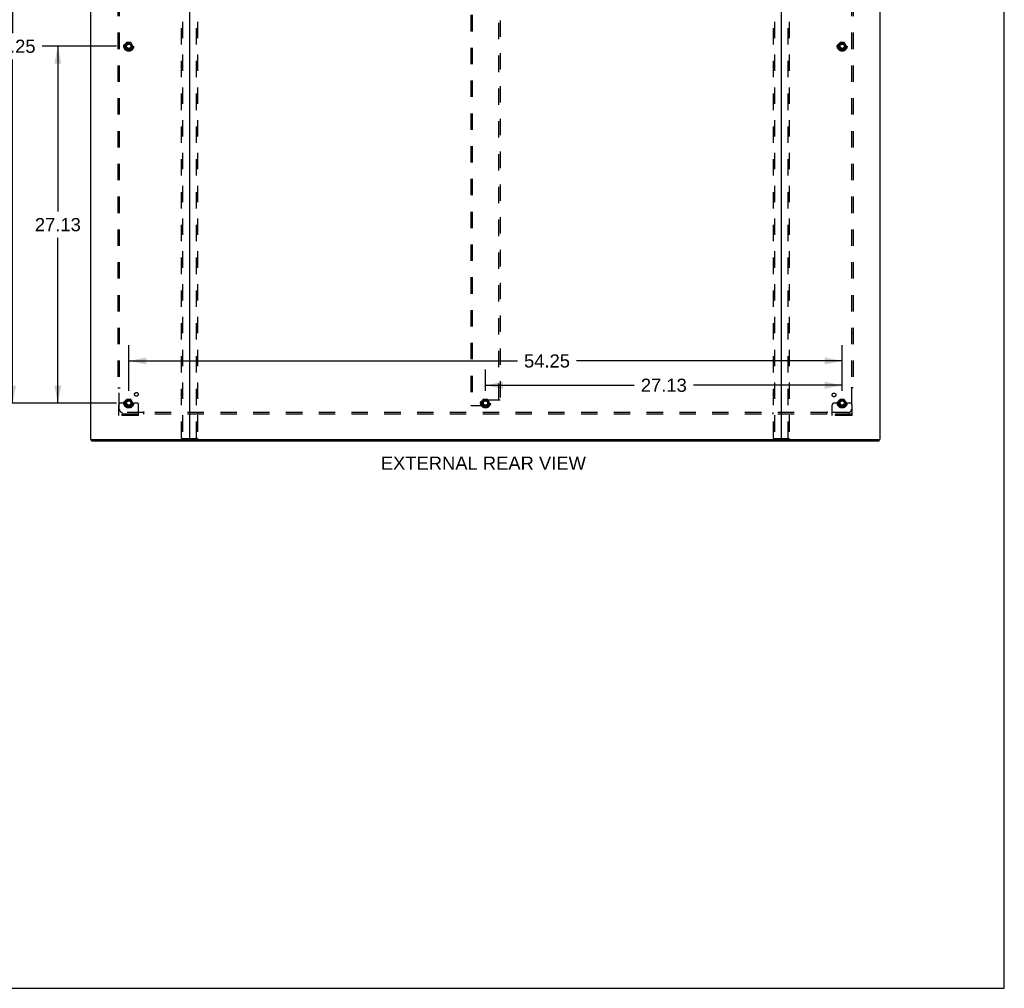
# Model space of a CAD drawing. Header units: inches. Extents: x 0 to 227, y 0 to 147.
# Tile 252 of 256: x 152 to 227, y 0 to 74. Entities that reach past the tile are written whole.
import ezdxf

# ---------------------------------------------------------------- set-up
doc = ezdxf.new("R2010")
doc.units = ezdxf.units.IN
doc.header["$LTSCALE"] = 12.466667
doc.header["$MEASUREMENT"] = 0
doc.linetypes.add('HIDDEN', pattern=[0.2, 0.1, -0.1])
doc.layers.get('0').update_dxf_attribs({"linetype": 'CONTINUOUS'})
for name, color, linetype in [('DEFAULT_2', 8, 'HIDDEN'), ('DIMENSIONS', 7, 'CONTINUOUS'), ('SUBPANEL', 7, 'CONTINUOUS')]:
    doc.layers.add(name, color=color, linetype=linetype)
doc.styles.get("Standard").update_dxf_attribs({"font": 'arial.ttf'})
doc.dimstyles.new('DIMSTYLE_1', dxfattribs={"dimtxt": 1, "dimasz": 1.333333, "dimexe": 0.09, "dimexo": 0.07, "dimgap": 0.0375, "dimtad": 0, "dimtih": 1, "dimtoh": 1, "dimzin": 4, "dimdsep": 46, "dimtxsty": 'Standard', "dimblk": '_FILLED', "dimblk1": '_FILLED', "dimblk2": '_FILLED', "dimcen": 0.09, "dimadec": 3, "dimazin": 1, "dimtfac": 1, "dimtdec": 3, "dimtofl": 0, "dimtmove": 0, "dimatfit": 3, "dimldrblk": '_FILLED', "dimfxl": 0, "dimtolj": 1, "dimtzin": 4, "dimarcsym": 0})

# ---------------------------------------------------------------- blocks, each defined once
blk = doc.blocks.new('_FILLED')
at = {"color": 0, "linetype": 'ByBlock'}
blk.add_solid([(0, 0), (-1, 0.2), (-1, -0.2)], dxfattribs=at)
blk = doc.blocks.new('*D1')
at = {"layer": 'DIMENSIONS', "color": 2, "linetype": 'Continuous'}
for p, q in [((159.153, 71.617), (153.494, 71.617)), ((154.694, 71.617), (154.694, 59.055)), ((154.694, 44.492), (154.694, 57.055)), ((159.153, 44.492), (153.494, 44.492))]:
    blk.add_line(p, q, dxfattribs=at)
at = {"layer": 'DIMENSIONS', "color": 2, "linetype": 'Continuous', "xscale": 1.3333333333, "yscale": 1.3333333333, "zscale": 1.3333333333}
for p, rotation in [((154.694, 71.617), 90), ((154.694, 44.492), 270)]:
    blk.add_blockref('_FILLED', p, dxfattribs=dict(at, rotation=rotation))
at = {"layer": 'DIMENSIONS', "color": 2, "linetype": 'Continuous', "insert": (154.694, 58.555), "char_height": 1, "width": 3.49442, "attachment_point": 2, "line_spacing_factor": 0.9}
blk.add_mtext('27.13', dxfattribs=at)
blk = doc.blocks.new('*D2')
at = {"layer": 'DIMENSIONS', "color": 2, "linetype": 'Continuous'}
for p, q in [((159.153, 98.742), (150.052, 98.742)), ((151.252, 98.742), (151.252, 72.617)), ((151.252, 44.492), (151.252, 70.617)), ((159.153, 44.492), (150.052, 44.492))]:
    blk.add_line(p, q, dxfattribs=at)
at = {"layer": 'DIMENSIONS', "color": 2, "linetype": 'Continuous', "xscale": 1.3333333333, "yscale": 1.3333333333, "zscale": 1.3333333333}
for p, rotation in [((151.252, 98.742), 90), ((151.252, 44.492), 270)]:
    blk.add_blockref('_FILLED', p, dxfattribs=dict(at, rotation=rotation))
at = {"layer": 'DIMENSIONS', "color": 2, "linetype": 'Continuous', "insert": (151.252, 72.117), "char_height": 1, "width": 3.49442, "attachment_point": 2, "line_spacing_factor": 0.9}
blk.add_mtext('54.25', dxfattribs=at)
blk = doc.blocks.new('*D3')
at = {"layer": 'DIMENSIONS', "color": 2, "linetype": 'Continuous'}
for p, q in [((160.087, 45.426), (160.087, 48.894)), ((214.337, 45.426), (214.337, 48.894)), ((160.087, 47.694), (189.643, 47.694)), ((214.337, 47.694), (194.137, 47.694))]:
    blk.add_line(p, q, dxfattribs=at)
at = {"layer": 'DIMENSIONS', "color": 2, "linetype": 'Continuous', "xscale": 1.3333333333, "yscale": 1.3333333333, "zscale": 1.3333333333, "rotation": 180}
blk.add_blockref('_FILLED', (160.087, 47.694), dxfattribs=at)
at = {"layer": 'DIMENSIONS', "color": 2, "linetype": 'Continuous', "xscale": 1.3333333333, "yscale": 1.3333333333, "zscale": 1.3333333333}
blk.add_blockref('_FILLED', (214.337, 47.694), dxfattribs=at)
at = {"layer": 'DIMENSIONS', "color": 2, "linetype": 'Continuous', "insert": (191.89, 48.194), "char_height": 1, "width": 3.49442, "attachment_point": 2, "line_spacing_factor": 0.9}
blk.add_mtext('54.25', dxfattribs=at)
blk = doc.blocks.new('*D4')
at = {"layer": 'DIMENSIONS', "color": 2, "linetype": 'Continuous'}
for p, q in [((187.212, 45.426), (187.212, 47.045)), ((214.337, 45.426), (214.337, 47.045)), ((187.212, 45.845), (198.527, 45.845)), ((214.337, 45.845), (203.022, 45.845))]:
    blk.add_line(p, q, dxfattribs=at)
at = {"layer": 'DIMENSIONS', "color": 2, "linetype": 'Continuous', "xscale": 1.3333333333, "yscale": 1.3333333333, "zscale": 1.3333333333, "rotation": 180}
blk.add_blockref('_FILLED', (187.212, 45.845), dxfattribs=at)
at = {"layer": 'DIMENSIONS', "color": 2, "linetype": 'Continuous', "xscale": 1.3333333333, "yscale": 1.3333333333, "zscale": 1.3333333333}
blk.add_blockref('_FILLED', (214.337, 45.845), dxfattribs=at)
at = {"layer": 'DIMENSIONS', "color": 2, "linetype": 'Continuous', "insert": (200.774, 46.345), "char_height": 1, "width": 3.49442, "attachment_point": 2, "line_spacing_factor": 0.9}
blk.add_mtext('27.13', dxfattribs=at)

msp = doc.modelspace()

# ---------------------------------------------------------------- linework, layer by layer
at = {"color": 7, "linetype": 'Continuous'}
for p, q in [((226.667, 0), (226.667, 146.667)), ((157.264, 41.617), (157.264, 41.721)), ((157.264, 41.617), (217.16, 41.617)), ((217.16, 41.617), (217.16, 41.721)), ((0, 0), (226.667, 0))]:
    msp.add_line(p, q, dxfattribs=at)
at = {"color": 3, "linetype": 'Continuous'}
for p, q in [((157.212, 41.721), (157.212, 106.251)), ((164.712, 106.268), (164.712, 41.751)), ((209.712, 41.751), (209.712, 106.268)), ((217.212, 106.251), (217.212, 41.721)), ((157.212, 41.721), (217.212, 41.721))]:
    msp.add_line(p, q, dxfattribs=at)
for centre, radius, start, end in [((164.681, 41.752), 0.031, 270, 360), ((164.742, 41.751), 0.03, 180, 270), ((209.682, 41.751), 0.03, 270, 360), ((209.743, 41.752), 0.031, 180, 270)]:
    msp.add_arc(centre, radius, start, end, dxfattribs=at)
at = {"layer": 'DEFAULT_2', "color": 8, "linetype": 'HIDDEN'}
for p, q in [((164.108, 41.835), (164.108, 105.893)), ((164.181, 105.893), (164.181, 41.835)), ((165.242, 41.835), (165.242, 105.893)), ((165.316, 105.893), (165.316, 41.835)), ((209.108, 41.835), (209.108, 105.893)), ((209.181, 105.893), (209.181, 41.835)), ((210.242, 41.835), (210.242, 105.893)), ((210.316, 105.893), (210.316, 41.835)), ((186.087, 98.93), (186.087, 44.305)), ((186.191, 98.93), (186.191, 44.305)), ((188.233, 44.721), (188.233, 98.514)), ((188.337, 98.514), (188.337, 44.721)), ((159.924, 71.89), (159.769, 71.622)), ((160.241, 71.895), (159.932, 71.895)), ((160.404, 71.622), (160.25, 71.89)), ((214.174, 71.89), (214.019, 71.622)), ((214.491, 71.895), (214.182, 71.895)), ((214.654, 71.622), (214.5, 71.89)), ((159.769, 71.612), (159.924, 71.345)), ((160.241, 71.34), (159.932, 71.34)), ((160.25, 71.345), (160.404, 71.612)), ((214.019, 71.612), (214.174, 71.345)), ((214.491, 71.34), (214.182, 71.34)), ((214.5, 71.345), (214.654, 71.612)), ((159.337, 43.545), (159.337, 44.367)), ((159.551, 44.492), (159.462, 44.492)), ((159.672, 44.492), (159.551, 44.492)), ((159.912, 44.492), (159.672, 44.492)), ((159.924, 44.765), (159.769, 44.497)), ((159.769, 44.487), (159.924, 44.22)), ((160.241, 44.77), (159.932, 44.77)), ((160.241, 44.215), (159.932, 44.215)), ((160.404, 44.497), (160.25, 44.765)), ((160.25, 44.22), (160.404, 44.487)), ((160.262, 44.492), (160.501, 44.492)), ((160.623, 44.492), (160.501, 44.492)), ((160.712, 44.492), (160.623, 44.492)), ((160.837, 43.545), (160.837, 44.367)), ((186.087, 44.305), (186.191, 44.305)), ((186.191, 44.305), (186.983, 44.305)), ((187.049, 44.765), (186.894, 44.497)), ((186.894, 44.487), (187.049, 44.22)), ((187.046, 44.367), (187.046, 44.658)), ((187.366, 44.77), (187.057, 44.77)), ((187.366, 44.215), (187.057, 44.215)), ((188.233, 44.721), (187.108, 44.721)), ((187.529, 44.497), (187.375, 44.765)), ((187.375, 44.22), (187.529, 44.487)), ((188.337, 44.721), (188.233, 44.721)), ((213.587, 43.545), (213.587, 44.367)), ((213.801, 44.492), (213.712, 44.492)), ((213.922, 44.492), (213.801, 44.492)), ((214.162, 44.492), (213.922, 44.492)), ((214.174, 44.765), (214.019, 44.497)), ((214.019, 44.487), (214.174, 44.22)), ((214.491, 44.77), (214.182, 44.77)), ((214.491, 44.215), (214.182, 44.215)), ((214.654, 44.497), (214.5, 44.765)), ((214.5, 44.22), (214.654, 44.487)), ((214.512, 44.492), (214.751, 44.492)), ((214.873, 44.492), (214.751, 44.492)), ((214.962, 44.492), (214.873, 44.492)), ((215.087, 43.545), (215.087, 44.367)), ((160.837, 43.649), (159.337, 43.649)), ((160.837, 43.545), (159.337, 43.545)), ((159.584, 43.545), (159.584, 43.649)), ((159.84, 43.545), (159.84, 43.649)), ((160.334, 43.545), (160.334, 43.649)), ((160.59, 43.545), (160.59, 43.649)), ((215.087, 43.649), (213.587, 43.649)), ((215.087, 43.545), (213.587, 43.545)), ((213.834, 43.545), (213.834, 43.649)), ((214.09, 43.545), (214.09, 43.649)), ((214.584, 43.545), (214.584, 43.649)), ((214.84, 43.545), (214.84, 43.649)), ((164.129, 41.805), (165.294, 41.805)), ((209.129, 41.805), (210.294, 41.805))]:
    msp.add_line(p, q, dxfattribs=at)
for points in [[(164.129, 41.805), (164.123, 41.806), (164.119, 41.809), (164.114, 41.814), (164.111, 41.82), (164.109, 41.827), (164.108, 41.835)], [(164.181, 41.835), (164.182, 41.827), (164.184, 41.82), (164.188, 41.814), (164.192, 41.809), (164.197, 41.806), (164.203, 41.805)], [(165.221, 41.805), (165.227, 41.806), (165.232, 41.809), (165.236, 41.814), (165.239, 41.82), (165.241, 41.827), (165.242, 41.835)], [(165.316, 41.835), (165.315, 41.827), (165.313, 41.82), (165.309, 41.814), (165.305, 41.809), (165.3, 41.806), (165.294, 41.805)], [(209.129, 41.805), (209.123, 41.806), (209.119, 41.809), (209.114, 41.814), (209.111, 41.82), (209.109, 41.827), (209.108, 41.835)], [(209.181, 41.835), (209.182, 41.827), (209.184, 41.82), (209.188, 41.814), (209.192, 41.809), (209.197, 41.806), (209.203, 41.805)], [(210.221, 41.805), (210.227, 41.806), (210.232, 41.809), (210.236, 41.814), (210.239, 41.82), (210.241, 41.827), (210.242, 41.835)], [(210.316, 41.835), (210.315, 41.827), (210.313, 41.82), (210.309, 41.814), (210.305, 41.809), (210.3, 41.806), (210.294, 41.805)]]:
    msp.add_lwpolyline(points, dxfattribs=at)
for centre, radius in [((160.087, 71.617), 0.372), ((160.087, 71.617), 0.356), ((160.087, 71.617), 0.312), ((214.337, 71.617), 0.372), ((214.337, 71.617), 0.356), ((214.337, 71.617), 0.312), ((160.087, 71.617), 0.204), ((160.087, 71.617), 0.188), ((160.087, 71.617), 0.183), ((160.087, 71.617), 0.165), ((214.337, 71.617), 0.204), ((214.337, 71.617), 0.188), ((214.337, 71.617), 0.183), ((214.337, 71.617), 0.165), ((160.087, 44.492), 0.372), ((160.087, 44.492), 0.356), ((160.087, 44.492), 0.312), ((160.087, 44.492), 0.204), ((160.087, 44.492), 0.188), ((160.087, 44.492), 0.183), ((160.087, 44.492), 0.165), ((187.212, 44.492), 0.372), ((187.212, 44.492), 0.356), ((187.212, 44.492), 0.312), ((187.212, 44.492), 0.204), ((187.212, 44.492), 0.188), ((187.212, 44.492), 0.183), ((187.212, 44.492), 0.165), ((214.337, 44.492), 0.372), ((214.337, 44.492), 0.356), ((214.337, 44.492), 0.312), ((214.337, 44.492), 0.204), ((214.337, 44.492), 0.188), ((214.337, 44.492), 0.183), ((214.337, 44.492), 0.165)]:
    msp.add_circle(centre, radius, dxfattribs=at)
for centre, radius, start, end in [((159.932, 71.885), 0.01, 90.01235, 149.98915), ((160.241, 71.885), 0.01, 30.01204, 89.98872), ((214.182, 71.885), 0.01, 90.01235, 149.98915), ((214.491, 71.885), 0.01, 30.01204, 89.98872), ((159.778, 71.617), 0.01, 150.01268, 209.98829), ((159.932, 71.35), 0.01, 210.01204, 269.98872), ((160.241, 71.35), 0.01, 270.01235, 329.98915), ((160.396, 71.617), 0.01, 330.01268, 29.98829), ((214.028, 71.617), 0.01, 150.01268, 209.98829), ((214.182, 71.35), 0.01, 210.01204, 269.98872), ((214.491, 71.35), 0.01, 270.01235, 329.98915), ((214.646, 71.617), 0.01, 330.01268, 29.98829), ((159.462, 44.367), 0.125, 90, 180), ((159.778, 44.492), 0.01, 150.01268, 209.98829), ((160.087, 44.492), 0.175, 180, 360), ((159.932, 44.76), 0.01, 90.01235, 149.98915), ((159.932, 44.225), 0.01, 210.01204, 269.98872), ((160.241, 44.76), 0.01, 30.01204, 89.98872), ((160.241, 44.225), 0.01, 270.01235, 329.98915), ((160.396, 44.492), 0.01, 330.01268, 29.98829), ((160.712, 44.367), 0.125, 0, 90), ((186.903, 44.492), 0.01, 150.01268, 209.98829), ((186.983, 44.367), 0.0625, 270, 360), ((187.108, 44.658), 0.0625, 90, 180), ((187.057, 44.76), 0.01, 90.01235, 149.98915), ((187.057, 44.225), 0.01, 210.01204, 269.98872), ((187.366, 44.76), 0.01, 30.01204, 89.98872), ((187.366, 44.225), 0.01, 270.01235, 329.98915), ((187.521, 44.492), 0.01, 330.01268, 29.98829), ((213.712, 44.367), 0.125, 90, 180), ((214.028, 44.492), 0.01, 150.01268, 209.98829), ((214.337, 44.492), 0.175, 180, 360), ((214.182, 44.76), 0.01, 90.01235, 149.98915), ((214.182, 44.225), 0.01, 210.01204, 269.98872), ((214.491, 44.76), 0.01, 30.01204, 89.98872), ((214.491, 44.225), 0.01, 270.01235, 329.98915), ((214.646, 44.492), 0.01, 330.01268, 29.98829), ((214.962, 44.367), 0.125, 0, 90)]:
    msp.add_arc(centre, radius, start, end, dxfattribs=at)
at = {"layer": 'SUBPANEL', "color": 8, "linetype": 'HIDDEN'}
for p, q in [((159.243, 97.586), (159.243, 45.649)), ((159.368, 97.586), (159.368, 45.649)), ((215.056, 97.586), (215.056, 45.649)), ((215.181, 97.586), (215.181, 45.649)), ((159.243, 49.774), (159.368, 49.774)), ((215.181, 49.774), (215.056, 49.774)), ((159.243, 45.649), (159.409, 45.649)), ((159.349, 45.632), (159.356, 45.625)), ((159.368, 44.024), (159.368, 45.613)), ((215.181, 45.649), (215.015, 45.649)), ((215.056, 45.613), (215.056, 44.024)), ((161.208, 43.774), (159.618, 43.774)), ((161.243, 43.649), (161.243, 43.815)), ((213.181, 43.774), (161.243, 43.774)), ((213.181, 43.649), (161.243, 43.649)), ((165.368, 43.649), (165.368, 43.774)), ((209.056, 43.774), (209.056, 43.649)), ((213.181, 43.649), (213.181, 43.815)), ((213.198, 43.755), (213.204, 43.761)), ((214.806, 43.774), (213.216, 43.774))]:
    msp.add_line(p, q, dxfattribs=at)
for points in [[(159.33, 45.649), (159.332, 45.647), (159.334, 45.645), (159.336, 45.644), (159.338, 45.642), (159.34, 45.641), (159.341, 45.639), (159.343, 45.638), (159.345, 45.636), (159.346, 45.635), (159.348, 45.633), (159.349, 45.632)], [(159.356, 45.625), (159.358, 45.623), (159.36, 45.621), (159.361, 45.62), (159.363, 45.618), (159.365, 45.616), (159.367, 45.615), (159.368, 45.613)], [(159.387, 45.626), (159.383, 45.623), (159.38, 45.622), (159.378, 45.621), (159.376, 45.619), (159.374, 45.618), (159.372, 45.616), (159.37, 45.615), (159.368, 45.613)], [(159.409, 45.649), (159.408, 45.647), (159.407, 45.645), (159.407, 45.643), (159.406, 45.642), (159.405, 45.64), (159.403, 45.639), (159.402, 45.637), (159.401, 45.636), (159.399, 45.634), (159.397, 45.633), (159.396, 45.632), (159.394, 45.63), (159.392, 45.629), (159.39, 45.628), (159.387, 45.626)], [(215.015, 45.649), (215.015, 45.647), (215.016, 45.645), (215.017, 45.643), (215.018, 45.642), (215.019, 45.64), (215.02, 45.639), (215.022, 45.637), (215.023, 45.636), (215.025, 45.634), (215.026, 45.633), (215.028, 45.632), (215.03, 45.63), (215.032, 45.629), (215.034, 45.628), (215.036, 45.626), (215.041, 45.623)], [(215.041, 45.623), (215.043, 45.622), (215.046, 45.621), (215.048, 45.619), (215.05, 45.618), (215.052, 45.616), (215.054, 45.615), (215.056, 45.613)], [(215.074, 45.632), (215.068, 45.625), (215.066, 45.623), (215.064, 45.621), (215.062, 45.62), (215.06, 45.618), (215.059, 45.616), (215.057, 45.615), (215.056, 45.613)], [(215.094, 45.649), (215.092, 45.647), (215.09, 45.645), (215.088, 45.644), (215.086, 45.642), (215.084, 45.641), (215.082, 45.639), (215.08, 45.638), (215.079, 45.636), (215.077, 45.635), (215.076, 45.633), (215.074, 45.632)], [(161.218, 43.788), (161.216, 43.786), (161.215, 43.784), (161.213, 43.781), (161.212, 43.779), (161.211, 43.777), (161.209, 43.775), (161.208, 43.774)], [(161.226, 43.755), (161.22, 43.761), (161.218, 43.763), (161.216, 43.765), (161.214, 43.767), (161.212, 43.769), (161.211, 43.771), (161.209, 43.772), (161.208, 43.774)], [(161.243, 43.815), (161.241, 43.814), (161.24, 43.813), (161.238, 43.812), (161.236, 43.811), (161.235, 43.81), (161.233, 43.809), (161.232, 43.808), (161.23, 43.806), (161.229, 43.805), (161.227, 43.803), (161.226, 43.801), (161.225, 43.799), (161.223, 43.797), (161.222, 43.795), (161.221, 43.793), (161.218, 43.788)], [(161.243, 43.735), (161.241, 43.737), (161.24, 43.739), (161.238, 43.741), (161.237, 43.743), (161.235, 43.745), (161.234, 43.747), (161.232, 43.749), (161.231, 43.75), (161.229, 43.752), (161.228, 43.753), (161.226, 43.755)], [(213.181, 43.815), (213.182, 43.814), (213.184, 43.813), (213.186, 43.812), (213.187, 43.811), (213.189, 43.81), (213.19, 43.809), (213.192, 43.808), (213.193, 43.806), (213.195, 43.805), (213.196, 43.803), (213.198, 43.801), (213.199, 43.799), (213.2, 43.797), (213.202, 43.795), (213.203, 43.793)], [(213.181, 43.735), (213.182, 43.737), (213.184, 43.739), (213.185, 43.741), (213.187, 43.743), (213.188, 43.745), (213.19, 43.747), (213.192, 43.749), (213.193, 43.75), (213.195, 43.752), (213.196, 43.753), (213.198, 43.755)], [(213.203, 43.793), (213.206, 43.788), (213.207, 43.786), (213.209, 43.784), (213.21, 43.781), (213.212, 43.779), (213.213, 43.777), (213.214, 43.775), (213.216, 43.774)], [(213.204, 43.761), (213.206, 43.763), (213.208, 43.765), (213.21, 43.767), (213.211, 43.769), (213.213, 43.771), (213.215, 43.772), (213.216, 43.774)]]:
    msp.add_lwpolyline(points, dxfattribs=at)
for centre, radius in [((160.087, 71.617), 0.25), ((214.337, 71.617), 0.25), ((160.667, 45.148), 0.141), ((213.718, 45.111), 0.141), ((160.087, 44.492), 0.25), ((187.212, 44.492), 0.25), ((214.337, 44.492), 0.25)]:
    msp.add_circle(centre, radius, dxfattribs=at)
for centre, start, end in [((159.618, 44.024), 180, 270), ((214.806, 44.024), 270, 360)]:
    msp.add_arc(centre, 0.25, start, end, dxfattribs=at)

# ---------------------------------------------------------------- texts
at = {"layer": 'DIMENSIONS', "color": 2, "linetype": 'Continuous', "insert": (187.051, 40.423), "char_height": 1, "width": 15.56877, "attachment_point": 2, "line_spacing_factor": 0.9}
msp.add_mtext('EXTERNAL REAR VIEW', dxfattribs=at)

# ---------------------------------------------------------------- dimensions: what is measured, and where the dimension line sits
at = {"layer": 'DIMENSIONS', "color": 2, "linetype": 'Continuous'}
for base, p1, p2, angle, picture, middle in [((151.252, 44.492), (159.223, 98.742), (159.223, 44.492), 270, '*D2', (151.252, 71.612)), ((154.694412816, 71.617393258), (159.22345818, 44.492393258), (159.22345818, 71.617393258), 90, '*D1', (154.681136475, 58.049319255)), ((160.087, 47.694), (214.337, 45.356), (160.087, 45.356), 180, '*D3', (191.889, 47.688)), ((187.211791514, 45.844980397), (214.336791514, 47.114980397), (187.211791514, 47.114980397), 180, '*D4', (200.761014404, 45.839402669))]:
    dim = msp.add_linear_dim(base=base, p1=p1, p2=p2, angle=angle, dimstyle='DIMSTYLE_1', dxfattribs=at)
    dim.commit()
    dim.dimension.update_dxf_attribs({"geometry": picture, "text_midpoint": middle, "dimtype": 160})

doc.saveas('drawing.dxf')
